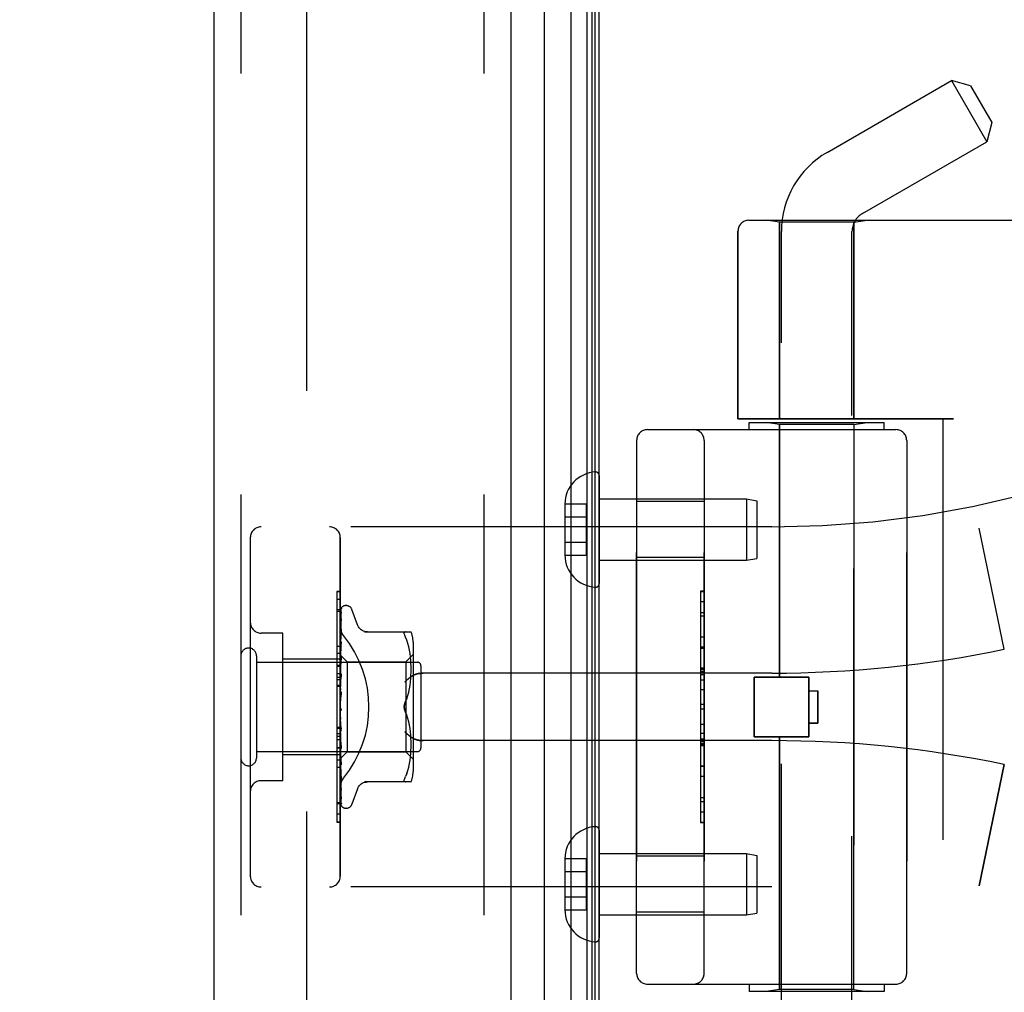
# Model space of a CAD drawing. Header units: inches. Extents: x 0 to 212, y 0 to 138.
# Tile 244 of 256: x 109.89 to 112.63, y 59.15 to 61.85. Entities that reach past the tile are written whole.
import ezdxf

# ---------------------------------------------------------------- set-up
doc = ezdxf.new("R2010")
doc.units = ezdxf.units.IN
doc.header["$LTSCALE"] = 11.6875
doc.header["$MEASUREMENT"] = 0
doc.linetypes.add('HIDDEN', pattern=[0.2, 0.1, -0.1])
doc.layers.get('0').update_dxf_attribs({"linetype": 'CONTINUOUS'})
for name, color, linetype in [('DEFAULT_2', 8, 'HIDDEN'), ('DIMENSIONS', 7, 'CONTINUOUS'), ('LEFTHAND_DOOR_ASSEMBLY', 7, 'CONTINUOUS'), ('RIGHTHAND_DOOR_ASSEMBLY', 7, 'CONTINUOUS')]:
    doc.layers.add(name, color=color, linetype=linetype)
doc.styles.get("Standard").update_dxf_attribs({"font": 'arial.ttf'})
doc.dimstyles.new('DIMSTYLE_1', dxfattribs={"dimtxt": 0.9375, "dimasz": 1.25, "dimexe": 0.09, "dimexo": 0.07, "dimgap": 0.0375, "dimtad": 0, "dimtih": 1, "dimtoh": 1, "dimzin": 4, "dimdsep": 46, "dimtxsty": 'Standard', "dimblk": '_FILLED', "dimblk1": '_FILLED', "dimblk2": '_FILLED', "dimcen": 0.09, "dimadec": 3, "dimazin": 1, "dimtfac": 1, "dimtdec": 3, "dimtofl": 0, "dimtmove": 0, "dimatfit": 3, "dimldrblk": '_FILLED', "dimfxl": 0, "dimtolj": 1, "dimtzin": 4, "dimarcsym": 0})

# ---------------------------------------------------------------- blocks, each defined once
blk = doc.blocks.new('_FILLED')
at = {"color": 0, "linetype": 'ByBlock'}
blk.add_solid([(0, 0), (-1, 0.2), (-1, -0.2)], dxfattribs=at)
blk = doc.blocks.new('*D12')
at = {"layer": 'DIMENSIONS', "color": 2, "linetype": 'Continuous'}
for p, q in [((110.7307, 98.3208), (106.2544, 98.3208)), ((107.3794, 98.3208), (107.3794, 69.2583)), ((107.3794, 38.3208), (107.3794, 67.3833)), ((110.7417, 38.3208), (106.2544, 38.3208))]:
    blk.add_line(p, q, dxfattribs=at)
at = {"layer": 'DIMENSIONS', "color": 2, "linetype": 'Continuous', "xscale": 1.25, "yscale": 1.25, "zscale": 1.25}
for p, rotation in [((107.3794, 98.3208), 90), ((107.3794, 38.3208), 270)]:
    blk.add_blockref('_FILLED', p, dxfattribs=dict(at, rotation=rotation))
at = {"layer": 'DIMENSIONS', "color": 2, "linetype": 'Continuous', "insert": (107.3794, 68.7896), "char_height": 0.9375, "width": 3.276022, "attachment_point": 2, "line_spacing_factor": 0.9}
blk.add_mtext('60.00', dxfattribs=at)

msp = doc.modelspace()

# ---------------------------------------------------------------- linework, layer by layer
at = {"color": 3, "linetype": 'Continuous'}
msp.add_line((111.5017, 38.4248), (111.5017, 98.2168), dxfattribs=at)
at = {"layer": 'DEFAULT_2', "color": 8, "linetype": 'HIDDEN'}
msp.add_line((110.6892, 97.0552), (110.6892, 39.5864), dxfattribs=at)
at = {"layer": 'LEFTHAND_DOOR_ASSEMBLY', "color": 8, "linetype": 'HIDDEN'}
for p, q in [((110.5067, 97.9358), (110.5067, 38.7058)), ((111.1817, 97.9358), (111.1817, 38.7058)), ((111.917, 61.2971), (113.9807, 61.2971)), ((112.0027, 61.2918), (111.9652, 61.2971)), ((112.2087, 61.2918), (112.0027, 61.2918)), ((112.0027, 61.2918), (112.0027, 60.7458)), ((112.2087, 61.2918), (112.2462, 61.2971)), ((112.2087, 61.2918), (112.2087, 60.7458)), ((111.887, 61.2671), (111.887, 60.7458)), ((112.4857, 60.7458), (111.887, 60.7458)), ((111.9182, 60.7358), (112.2932, 60.7358)), ((111.9182, 60.7158), (111.9182, 60.7358)), ((112.0027, 60.7305), (111.9652, 60.7358)), ((112.2087, 60.7305), (112.2462, 60.7358)), ((112.2932, 60.7158), (112.2932, 60.7358)), ((112.4557, 60.7458), (112.4557, 59.1458)), ((111.6357, 60.7158), (112.3257, 60.7158)), ((112.2087, 60.7305), (112.0027, 60.7305)), ((112.0027, 60.0288), (112.0027, 60.7305)), ((112.2087, 59.1611), (112.2087, 60.7305)), ((111.6057, 60.6858), (111.6057, 59.2058)), ((111.7932, 59.2058), (111.7932, 60.6858)), ((112.3557, 60.6858), (112.3557, 59.2058)), ((111.7932, 60.5163), (111.6057, 60.5163)), ((111.9807, 60.4458), (110.5627, 60.4458)), ((112.6267, 60.1058), (112.5569, 60.4424)), ((110.5327, 60.4158), (110.5327, 59.4758)), ((110.7827, 59.4758), (110.7827, 60.4158)), ((111.7932, 60.3603), (111.6057, 60.3603)), ((111.7832, 60.2667), (111.7932, 60.2667)), ((111.7832, 60.2667), (111.7832, 59.6248)), ((111.7932, 60.2665), (111.7832, 60.2665)), ((110.7827, 60.2436), (110.7727, 60.2436)), ((110.7727, 60.2436), (110.7727, 59.8329)), ((110.7827, 60.2151), (110.7727, 60.2151)), ((111.7832, 60.2084), (111.7932, 60.2084)), ((111.7932, 60.1982), (111.7832, 60.1982)), ((110.6227, 60.1508), (110.5627, 60.1508)), ((110.6227, 59.7408), (110.6227, 60.1508)), ((111.7932, 60.1394), (111.7832, 60.1394)), ((111.7832, 60.1092), (111.7932, 60.1092)), ((110.7827, 60.0788), (110.6227, 60.0788)), ((110.7827, 60.0938), (110.7727, 60.0938)), ((111.7832, 60.0526), (111.7932, 60.0526)), ((111.7832, 60.0524), (111.7932, 60.0524)), ((111.7932, 60.0521), (111.7832, 60.0521)), ((110.7827, 60.0377), (110.7727, 60.0377)), ((110.7827, 60.0277), (110.7727, 60.0277)), ((110.7827, 60.0205), (110.7727, 60.0205)), ((111.9807, 60.0396), (111.0131, 60.0396)), ((111.9317, 60.0288), (112.0837, 60.0288)), ((111.9317, 59.8628), (111.9317, 60.0288)), ((112.0837, 59.8628), (112.0837, 60.0288)), ((110.7827, 60.0054), (110.7727, 60.0054)), ((111.7832, 59.9942), (111.7932, 59.9942)), ((112.0837, 59.9908), (112.1087, 59.9908)), ((112.1087, 59.9908), (112.1087, 59.9008)), ((111.7932, 59.9521), (111.7832, 59.9521)), ((110.7727, 59.8891), (110.7827, 59.8891)), ((112.1087, 59.9008), (112.0837, 59.9008)), ((111.7932, 59.8719), (111.7832, 59.8719)), ((111.7932, 59.8563), (111.7832, 59.8563)), ((111.9317, 59.8628), (112.0837, 59.8628)), ((112.0027, 59.1611), (112.0027, 59.8628)), ((110.7727, 59.8329), (110.7827, 59.8329)), ((110.7827, 59.8325), (110.7727, 59.8325)), ((110.7727, 59.8325), (110.7727, 59.6252)), ((110.7827, 59.8308), (110.7727, 59.8308)), ((111.9807, 59.8521), (111.0131, 59.8521)), ((111.7932, 59.8487), (111.7832, 59.8487)), ((111.7932, 59.8433), (111.7832, 59.8433)), ((111.7932, 59.8385), (111.7832, 59.8385)), ((110.7827, 59.8128), (110.6227, 59.8128)), ((110.7827, 59.7774), (110.7727, 59.7774)), ((111.7932, 59.7801), (111.7832, 59.7801)), ((112.6267, 59.7858), (112.5569, 59.4492)), ((110.6227, 59.7408), (110.5627, 59.7408)), ((110.7727, 59.6805), (110.7827, 59.6805)), ((111.7932, 59.6538), (111.7832, 59.6538)), ((110.7827, 59.626), (110.7727, 59.626)), ((110.7727, 59.6252), (110.7827, 59.6252)), ((111.7932, 59.6248), (111.7832, 59.6248)), ((111.7932, 59.5313), (111.6057, 59.5313)), ((111.9807, 59.4458), (110.5627, 59.4458)), ((111.7932, 59.3753), (111.6057, 59.3753)), ((111.6357, 59.1758), (112.3257, 59.1758)), ((111.9182, 59.1758), (111.9182, 59.1558)), ((112.2932, 59.1758), (112.2932, 59.1558)), ((112.2932, 59.1558), (111.9182, 59.1558)), ((112.0027, 59.1611), (111.9652, 59.1558)), ((112.2087, 59.1611), (112.0027, 59.1611)), ((112.2087, 59.1611), (112.2462, 59.1558))]:
    msp.add_line(p, q, dxfattribs=at)
for points in [[(110.7915, 60.1438), (110.791, 60.1444), (110.7906, 60.145), (110.7901, 60.1456), (110.7897, 60.1462), (110.7892, 60.1469), (110.7888, 60.1475), (110.7884, 60.1482), (110.788, 60.1489), (110.7876, 60.1496), (110.7872, 60.1503), (110.7868, 60.151), (110.7864, 60.1518), (110.7861, 60.1525), (110.7857, 60.1533), (110.7854, 60.154), (110.7851, 60.1548), (110.7848, 60.1556), (110.7846, 60.1563), (110.7843, 60.1571), (110.7841, 60.1579), (110.7839, 60.1587), (110.7837, 60.1595), (110.7835, 60.1603), (110.7833, 60.161), (110.7832, 60.1618), (110.7831, 60.1626), (110.783, 60.1634), (110.7829, 60.1641), (110.7828, 60.1649), (110.7828, 60.1657), (110.7827, 60.1664), (110.7827, 60.1672)], [(110.9619, 60.0146), (110.9624, 60.0151), (110.963, 60.0157), (110.9635, 60.0162), (110.964, 60.0168), (110.9646, 60.0174), (110.9652, 60.0179), (110.9657, 60.0185), (110.9663, 60.0191), (110.9669, 60.0196), (110.9675, 60.0202), (110.9682, 60.0208), (110.9688, 60.0213), (110.9694, 60.0219), (110.97, 60.0224), (110.9707, 60.023), (110.9713, 60.0235), (110.972, 60.0241), (110.9726, 60.0246), (110.9733, 60.0252), (110.9739, 60.0257), (110.9746, 60.0262), (110.9753, 60.0267), (110.9759, 60.0272), (110.9766, 60.0277), (110.9773, 60.0282), (110.9779, 60.0287), (110.9786, 60.0291), (110.9792, 60.0296), (110.9799, 60.03), (110.9806, 60.0305), (110.9812, 60.0309), (110.9819, 60.0313), (110.9825, 60.0317), (110.9831, 60.0321)], [(111.0131, 60.0396), (111.0119, 60.0395), (111.0106, 60.0395), (111.0093, 60.0395), (111.0081, 60.0394), (111.0068, 60.0393), (111.0056, 60.0392), (111.0044, 60.039), (111.0032, 60.0389), (111.002, 60.0387), (111.0008, 60.0385), (110.9997, 60.0383), (110.9986, 60.0381), (110.9975, 60.0378), (110.9964, 60.0376), (110.9954, 60.0373), (110.9944, 60.037), (110.9934, 60.0367), (110.9925, 60.0364), (110.9916, 60.0361), (110.9907, 60.0358), (110.9898, 60.0355), (110.989, 60.0351), (110.9881, 60.0348), (110.9874, 60.0344), (110.9866, 60.034), (110.9859, 60.0337), (110.9851, 60.0333), (110.9845, 60.0329), (110.9838, 60.0325), (110.9831, 60.0321)], [(110.9831, 59.8595), (110.9825, 59.8599), (110.9819, 59.8603), (110.9812, 59.8607), (110.9806, 59.8611), (110.9799, 59.8616), (110.9792, 59.862), (110.9786, 59.8625), (110.9779, 59.8629), (110.9773, 59.8634), (110.9766, 59.8639), (110.9759, 59.8644), (110.9753, 59.8649), (110.9746, 59.8654), (110.9739, 59.8659), (110.9733, 59.8664), (110.9726, 59.867), (110.972, 59.8675), (110.9713, 59.8681), (110.9707, 59.8686), (110.97, 59.8692), (110.9694, 59.8697), (110.9688, 59.8703), (110.9682, 59.8708), (110.9675, 59.8714), (110.9669, 59.872), (110.9663, 59.8725), (110.9657, 59.8731), (110.9652, 59.8737), (110.9646, 59.8742), (110.964, 59.8748), (110.9635, 59.8754), (110.963, 59.8759), (110.9624, 59.8765), (110.9619, 59.8771)], [(110.9831, 59.8595), (110.9838, 59.8591), (110.9845, 59.8587), (110.9851, 59.8583), (110.9859, 59.8579), (110.9866, 59.8576), (110.9874, 59.8572), (110.9881, 59.8568), (110.989, 59.8565), (110.9898, 59.8561), (110.9907, 59.8558), (110.9916, 59.8555), (110.9925, 59.8552), (110.9934, 59.8549), (110.9944, 59.8546), (110.9954, 59.8543), (110.9964, 59.854), (110.9975, 59.8538), (110.9986, 59.8535), (110.9997, 59.8533), (111.0008, 59.8531), (111.002, 59.8529), (111.0032, 59.8527), (111.0044, 59.8526), (111.0056, 59.8524), (111.0068, 59.8523), (111.0081, 59.8522), (111.0093, 59.8521), (111.0106, 59.8521), (111.0119, 59.8521), (111.0131, 59.8521)], [(110.7827, 59.7244), (110.7827, 59.7252), (110.7828, 59.7259), (110.7828, 59.7267), (110.7829, 59.7275), (110.783, 59.7282), (110.7831, 59.729), (110.7832, 59.7298), (110.7833, 59.7306), (110.7835, 59.7313), (110.7837, 59.7321), (110.7839, 59.7329), (110.7841, 59.7337), (110.7843, 59.7345), (110.7846, 59.7353), (110.7848, 59.736), (110.7851, 59.7368), (110.7854, 59.7376), (110.7857, 59.7383), (110.7861, 59.7391), (110.7864, 59.7398), (110.7868, 59.7406), (110.7872, 59.7413), (110.7876, 59.742), (110.788, 59.7427), (110.7884, 59.7434), (110.7888, 59.7441), (110.7892, 59.7447), (110.7897, 59.7454), (110.7901, 59.746), (110.7906, 59.7466), (110.791, 59.7472), (110.7915, 59.7478)]]:
    msp.add_lwpolyline(points, dxfattribs=at)
for centre, radius, start, end in [((111.917, 61.2671), 0.03, 90, 180), ((111.9807, 63.2209), 2.7751, 270, 316.1116), ((111.6357, 60.6858), 0.03, 90, 180), ((111.7632, 60.6858), 0.03, 0, 90), ((112.3257, 60.6858), 0.03, 0, 90), ((110.5627, 60.4158), 0.03, 90, 180), ((110.7527, 60.4158), 0.03, 0, 90), ((110.5627, 60.1808), 0.03, 180, 270), ((111.9807, 63.2209), 3.1814, 270, 281.7157), ((111.9807, 56.6707), 3.1814, 78.2843, 90), ((110.5627, 59.7108), 0.03, 90, 180), ((110.5627, 59.4758), 0.03, 180, 270), ((110.7527, 59.4758), 0.03, 270, 360), ((111.9807, 56.6707), 2.7751, 43.8884, 90), ((111.6357, 59.2058), 0.03, 180, 270), ((111.7632, 59.2058), 0.03, 270, 360), ((112.3257, 59.2058), 0.03, 270, 360)]:
    msp.add_arc(centre, radius, start, end, dxfattribs=at)
msp.add_ellipse((110.5497, 59.9458), major_axis=(0, 0.3125), ratio=1, start_param=-2.256904, end_param=-0.884689, dxfattribs=at)
at = {"layer": 'RIGHTHAND_DOOR_ASSEMBLY', "color": 7, "linetype": 'Continuous'}
for p, q in [((111.424, 38.6554), (111.424, 97.9862)), ((111.4674, 97.9772), (111.4674, 38.6644)), ((111.3488, 97.9578), (111.3488, 38.6838)), ((111.4811, 97.9705), (111.4811, 38.6711)), ((111.4898, 97.9681), (111.4898, 38.6735))]:
    msp.add_line(p, q, dxfattribs=at)
at = {"layer": 'RIGHTHAND_DOOR_ASSEMBLY', "color": 3, "linetype": 'Continuous'}
for p, q in [((110.4317, 97.9358), (110.4317, 38.7058)), ((111.2567, 97.9358), (111.2567, 38.7058))]:
    msp.add_line(p, q, dxfattribs=at)
at = {"layer": 'RIGHTHAND_DOOR_ASSEMBLY', "color": 8, "linetype": 'HIDDEN'}
for p, q in [((110.5067, 97.9358), (110.5067, 38.7058)), ((111.1817, 97.9358), (111.1817, 38.7058)), ((112.1347, 61.4858), (112.4798, 61.685)), ((112.5331, 61.6708), (112.4798, 61.685)), ((112.4798, 61.685), (112.5778, 61.5153)), ((112.5331, 61.6708), (112.5921, 61.5686)), ((112.5921, 61.5686), (112.5778, 61.5153)), ((112.2327, 61.316), (112.5778, 61.5153)), ((111.917, 61.2971), (113.9807, 61.2971)), ((112.0027, 61.2918), (111.9652, 61.2971)), ((112.2087, 61.2918), (112.0027, 61.2918)), ((112.0027, 60.7458), (112.0027, 61.2918)), ((112.2087, 61.2918), (112.2462, 61.2971)), ((112.2087, 60.7458), (112.2087, 61.2918)), ((111.887, 60.7458), (111.887, 61.2671)), ((112.0077, 58.6193), (112.0077, 61.2658)), ((112.2037, 58.4178), (112.2037, 61.2658)), ((111.887, 60.7458), (112.4857, 60.7458)), ((111.9182, 60.7358), (112.2932, 60.7358)), ((111.9182, 60.7158), (111.9182, 60.7358)), ((112.0027, 60.7305), (111.9652, 60.7358)), ((112.2087, 60.7305), (112.2462, 60.7358)), ((112.2932, 60.7158), (112.2932, 60.7358)), ((112.4557, 60.7458), (112.4557, 59.1458)), ((111.6357, 60.7158), (112.3257, 60.7158)), ((112.2087, 60.7305), (112.0027, 60.7305)), ((112.0027, 60.7305), (112.0027, 60.0288)), ((112.2087, 60.7305), (112.2087, 59.1611)), ((111.6057, 59.2058), (111.6057, 60.6858)), ((111.7932, 60.6858), (111.7932, 59.2058)), ((112.3557, 59.2058), (112.3557, 60.6858)), ((111.5017, 60.5882), (111.5017, 60.2884)), ((111.5017, 60.5233), (111.9109, 60.5233)), ((111.7932, 60.5163), (111.6057, 60.5163)), ((111.9109, 60.5233), (111.9392, 60.5183)), ((111.9109, 60.5233), (111.9109, 60.3533)), ((111.9392, 60.5183), (111.9392, 60.3583)), ((111.4062, 60.5094), (111.4662, 60.5094)), ((111.4062, 60.5094), (111.4062, 60.5083)), ((111.4062, 60.5083), (111.4062, 60.3683)), ((111.4662, 60.3672), (111.4662, 60.5094)), ((111.4062, 60.4733), (111.4662, 60.4733)), ((111.9807, 60.4458), (110.5627, 60.4458)), ((112.6267, 60.1058), (112.5569, 60.4424)), ((110.5327, 60.4158), (110.5327, 59.4758)), ((110.7827, 60.4158), (110.7827, 59.4758)), ((111.4062, 60.4033), (111.4662, 60.4033)), ((111.4062, 60.3683), (111.4062, 60.3672)), ((111.4062, 60.3672), (111.4662, 60.3672)), ((111.5017, 60.3533), (111.9109, 60.3533)), ((111.7932, 60.3603), (111.6057, 60.3603)), ((111.9109, 60.3533), (111.9392, 60.3583)), ((111.7932, 60.2668), (111.7832, 60.2668)), ((111.7832, 60.2668), (111.7832, 59.6249)), ((110.7827, 60.2664), (110.7727, 60.2664)), ((110.7727, 60.2664), (110.7727, 60.0591)), ((110.7827, 60.2656), (110.7727, 60.2656)), ((110.7835, 60.0886), (110.7854, 60.2174)), ((110.7835, 60.0886), (110.7854, 60.2168)), ((110.7861, 60.2197), (110.7857, 60.219)), ((110.7992, 60.2271), (110.7984, 60.2271)), ((110.8303, 60.1738), (110.8149, 60.2161)), ((111.7932, 60.2378), (111.7832, 60.2378)), ((110.7827, 60.2111), (110.7727, 60.2111)), ((110.7835, 60.0835), (110.7854, 60.2082)), ((110.7835, 60.0834), (110.7854, 60.2064)), ((110.7835, 60.0734), (110.7854, 60.1895)), ((110.7835, 60.0732), (110.7854, 60.1866)), ((110.7854, 60.2074), (110.7847, 60.2062)), ((110.7854, 60.1895), (110.7854, 60.1899)), ((110.7854, 60.1866), (110.7854, 60.1871)), ((110.7835, 60.0587), (110.7854, 60.162)), ((110.7835, 60.0584), (110.7854, 60.1581)), ((110.7854, 60.162), (110.7854, 60.162)), ((110.7854, 60.162), (110.7854, 60.162)), ((110.7854, 60.1581), (110.7854, 60.1581)), ((110.6227, 60.1508), (110.5627, 60.1508)), ((110.6227, 59.7408), (110.6227, 60.1508)), ((110.7833, 60.1454), (110.7827, 60.1397)), ((110.7842, 60.1524), (110.7833, 60.1454)), ((110.85, 60.1541), (110.9792, 60.1541)), ((110.9638, 60.1541), (110.9625, 60.1539)), ((110.9674, 60.1311), (110.9638, 60.1396)), ((110.9705, 60.1222), (110.9674, 60.1311)), ((110.7727, 60.1142), (110.7827, 60.1142)), ((110.7833, 60.1071), (110.7827, 60.1008)), ((110.7846, 60.1193), (110.7833, 60.1071)), ((110.7835, 60.0399), (110.7854, 60.1266)), ((110.7835, 60.0395), (110.7854, 60.1218)), ((110.7854, 60.1265), (110.7846, 60.1193)), ((110.7854, 60.1266), (110.7854, 60.1265)), ((110.973, 60.1129), (110.9705, 60.1223)), ((110.975, 60.1033), (110.973, 60.1129)), ((110.9765, 60.0938), (110.975, 60.1034)), ((110.9847, 60.1254), (110.9847, 59.7662)), ((111.7932, 60.1115), (111.7832, 60.1115)), ((110.5497, 60.0878), (110.5497, 59.8038)), ((110.7827, 60.0788), (110.6227, 60.0788)), ((110.7827, 60.0901), (110.8017, 60.0711)), ((110.7827, 60.0865), (110.7835, 60.0836)), ((110.7827, 60.078), (110.7835, 60.0735)), ((110.7835, 60.0886), (110.7835, 60.0887)), ((110.7835, 60.0886), (110.7835, 60.0886)), ((110.7835, 60.0176), (110.7854, 60.0847)), ((110.7835, 60.0834), (110.7835, 60.0836)), ((110.7835, 60.0835), (110.7835, 60.0834)), ((110.7835, 60.0172), (110.7854, 60.0792)), ((110.7853, 60.0844), (110.7841, 60.0719)), ((110.7854, 60.0847), (110.7853, 60.0844)), ((110.9647, 60.0711), (110.9847, 60.0911)), ((110.9776, 60.0844), (110.9765, 60.0938)), ((110.9784, 60.0755), (110.9776, 60.0845)), ((110.9789, 60.0668), (110.9784, 60.0756)), ((110.5497, 60.0698), (110.9967, 60.0698)), ((110.7827, 60.0608), (110.7727, 60.0608)), ((110.7727, 60.0591), (110.7827, 60.0591)), ((110.7827, 60.0587), (110.7727, 60.0587)), ((110.7727, 60.0587), (110.7727, 59.648)), ((110.7827, 60.0696), (110.7835, 60.0732)), ((110.7841, 60.0719), (110.7827, 60.0563)), ((110.7827, 60.0646), (110.7835, 60.0588)), ((110.7827, 60.0533), (110.7835, 60.0584)), ((110.7835, 60.0732), (110.7835, 60.0735)), ((110.7835, 60.0734), (110.7835, 60.0732)), ((110.7835, 60.0584), (110.7835, 60.0588)), ((110.7835, 60.0587), (110.7835, 60.0584)), ((110.8017, 60.0711), (110.9647, 60.0711)), ((110.8017, 60.0711), (110.8017, 59.8206)), ((110.9647, 60.0711), (110.9647, 59.8206)), ((110.9791, 60.0585), (110.9789, 60.0669)), ((110.9792, 60.0501), (110.9791, 60.0586)), ((110.9791, 60.0417), (110.9792, 60.0503)), ((111.0067, 60.0598), (111.0067, 59.8318)), ((111.7932, 60.0531), (111.7832, 60.0531)), ((111.7932, 60.0483), (111.7832, 60.0483)), ((110.7827, 60.047), (110.7835, 60.04)), ((110.7827, 60.0332), (110.7835, 60.0396)), ((110.7853, 60.0374), (110.7827, 60.0079)), ((110.7827, 60.0257), (110.7835, 60.0178)), ((110.7835, 60.0395), (110.7835, 60.04)), ((110.7835, 60.0399), (110.7835, 60.0396)), ((110.7835, 59.9928), (110.7854, 60.0377)), ((110.7835, 59.9922), (110.7854, 60.0317)), ((110.7854, 60.0377), (110.7853, 60.0374)), ((110.9776, 60.0151), (110.9784, 60.0244)), ((110.9784, 60.0242), (110.9789, 60.0333)), ((110.9789, 60.0331), (110.9791, 60.0419)), ((111.9807, 60.0396), (111.0131, 60.0396)), ((111.7932, 60.0429), (111.7832, 60.0429)), ((111.7932, 60.0353), (111.7832, 60.0353)), ((112.0837, 60.0288), (111.9317, 60.0288)), ((111.9317, 60.0288), (111.9317, 59.8628)), ((112.0837, 60.0288), (112.0837, 59.8628)), ((110.7827, 60.0025), (110.7727, 60.0025)), ((110.7827, 60.0099), (110.7835, 60.0173)), ((110.7827, 60.0015), (110.7835, 59.993)), ((110.7835, 60.0175), (110.7835, 60.0178)), ((110.7835, 60.0176), (110.7835, 60.0173)), ((110.7835, 60.0172), (110.7835, 60.0175)), ((110.973, 59.9871), (110.975, 59.9966)), ((110.975, 59.9964), (110.9765, 60.006)), ((110.9765, 60.0058), (110.9776, 60.0153)), ((111.7932, 60.0197), (111.7832, 60.0197)), ((110.7827, 59.9842), (110.7835, 59.9925)), ((110.7853, 59.9872), (110.7827, 59.9572)), ((110.7827, 59.9753), (110.7835, 59.9665)), ((110.7835, 59.9922), (110.7835, 59.993)), ((110.7835, 59.9928), (110.7835, 59.9925)), ((110.7835, 59.9653), (110.784, 59.97)), ((110.9675, 59.969), (110.9638, 59.9604)), ((110.9705, 59.9778), (110.973, 59.9871)), ((112.0837, 59.9908), (112.1087, 59.9908)), ((112.1087, 59.9008), (112.1087, 59.9908)), ((110.7827, 59.9481), (110.7835, 59.9392)), ((110.7827, 59.9423), (110.7829, 59.9419)), ((110.7827, 59.9298), (110.7835, 59.9387)), ((110.7835, 59.9405), (110.7843, 59.9395)), ((111.7932, 59.9395), (111.7832, 59.9395)), ((110.7827, 59.9208), (110.7835, 59.9122)), ((110.7827, 59.903), (110.7835, 59.9117)), ((110.7853, 59.885), (110.7835, 59.9126)), ((110.7835, 59.9126), (110.7835, 59.9117)), ((110.7835, 59.912), (110.7835, 59.9122)), ((110.7854, 59.8788), (110.7835, 59.912)), ((110.9675, 59.9226), (110.9638, 59.9312)), ((110.9705, 59.9137), (110.9674, 59.9226)), ((110.973, 59.9045), (110.9705, 59.9138)), ((110.7827, 59.8862), (110.7727, 59.8862)), ((110.7853, 59.879), (110.7827, 59.9089)), ((110.7827, 59.8943), (110.7835, 59.8864)), ((110.7827, 59.8777), (110.7835, 59.8859)), ((110.7854, 59.8356), (110.7835, 59.8866)), ((110.7835, 59.8866), (110.7835, 59.8859)), ((110.7835, 59.8861), (110.7835, 59.8864)), ((110.7854, 59.8299), (110.7835, 59.8861)), ((110.975, 59.895), (110.973, 59.9045)), ((110.9765, 59.8856), (110.975, 59.8952)), ((110.9776, 59.8763), (110.9765, 59.8858)), ((111.7832, 59.8974), (111.7932, 59.8974)), ((112.0837, 59.9008), (112.1087, 59.9008)), ((110.7827, 59.8711), (110.7727, 59.8711)), ((110.7827, 59.8639), (110.7727, 59.8639)), ((110.7827, 59.8697), (110.7835, 59.8628)), ((110.7827, 59.8548), (110.7835, 59.8624)), ((110.7827, 59.8591), (110.7853, 59.8302)), ((110.7854, 59.7904), (110.7835, 59.8629)), ((110.7835, 59.8629), (110.7835, 59.8624)), ((110.7835, 59.8625), (110.7835, 59.8628)), ((110.7854, 59.7852), (110.7835, 59.8625)), ((110.7853, 59.879), (110.7854, 59.8788)), ((110.9784, 59.8672), (110.9776, 59.8765)), ((110.9789, 59.8583), (110.9784, 59.8674)), ((110.9791, 59.8497), (110.9789, 59.8585)), ((112.0837, 59.8628), (111.9317, 59.8628)), ((112.0027, 59.8628), (112.0027, 59.1611)), ((110.7827, 59.8539), (110.7727, 59.8539)), ((110.7827, 59.8479), (110.7835, 59.8421)), ((110.7827, 59.8353), (110.7835, 59.8418)), ((110.7827, 59.8296), (110.7835, 59.8252)), ((110.7854, 59.7508), (110.7835, 59.8422)), ((110.7835, 59.8422), (110.7835, 59.8418)), ((110.7835, 59.8418), (110.7835, 59.8421)), ((110.7854, 59.7464), (110.7835, 59.8418)), ((110.7853, 59.8302), (110.7854, 59.8299)), ((110.9789, 59.8247), (110.9791, 59.8332)), ((110.9792, 59.8413), (110.9791, 59.8499)), ((110.9791, 59.833), (110.9792, 59.8415)), ((111.9807, 59.8521), (111.0131, 59.8521)), ((111.7932, 59.8395), (111.7832, 59.8395)), ((111.7832, 59.8392), (111.7932, 59.8392)), ((111.7832, 59.839), (111.7932, 59.839)), ((110.5497, 59.8218), (110.9967, 59.8218)), ((110.7827, 59.8128), (110.6227, 59.8128)), ((110.7827, 59.8197), (110.7835, 59.8249)), ((110.7827, 59.8156), (110.7835, 59.8127)), ((110.7827, 59.8088), (110.7835, 59.8125)), ((110.7827, 59.8016), (110.7835, 59.8023)), ((110.7854, 59.7182), (110.7835, 59.8253)), ((110.7835, 59.8253), (110.7835, 59.8249)), ((110.7835, 59.825), (110.7835, 59.8252)), ((110.7854, 59.7148), (110.7835, 59.825)), ((110.7835, 59.8023), (110.8017, 59.8206)), ((110.7854, 59.6939), (110.7835, 59.8127)), ((110.7835, 59.8125), (110.7835, 59.8127)), ((110.7835, 59.8127), (110.7835, 59.8125)), ((110.7854, 59.6916), (110.7835, 59.8125)), ((110.7835, 59.8049), (110.7835, 59.805)), ((110.7854, 59.6776), (110.7835, 59.805)), ((110.7835, 59.805), (110.7835, 59.8049)), ((110.7854, 59.6732), (110.7835, 59.8023)), ((110.7835, 59.8023), (110.7835, 59.8023)), ((110.8017, 59.8206), (110.9647, 59.8206)), ((110.9647, 59.8206), (110.9847, 59.8006)), ((110.9765, 59.7978), (110.9776, 59.8072)), ((110.9776, 59.8071), (110.9784, 59.8161)), ((110.9784, 59.816), (110.9789, 59.8248)), ((110.7827, 59.7978), (110.7727, 59.7978)), ((110.7841, 59.7974), (110.7853, 59.7854)), ((110.7853, 59.7854), (110.7854, 59.7852)), ((110.9705, 59.7693), (110.973, 59.7787)), ((110.973, 59.7787), (110.975, 59.7883)), ((110.975, 59.7882), (110.9765, 59.7978)), ((111.7832, 59.7824), (111.7932, 59.7824)), ((112.5569, 59.4492), (112.6267, 59.7858)), ((110.7827, 59.7706), (110.7833, 59.7646)), ((110.7833, 59.7646), (110.7842, 59.757)), ((110.9674, 59.7605), (110.9638, 59.7521)), ((110.9674, 59.7605), (110.9705, 59.7694)), ((111.7932, 59.7522), (111.7832, 59.7522)), ((110.6227, 59.7408), (110.5627, 59.7408)), ((110.7854, 59.7465), (110.7854, 59.7464)), ((110.9792, 59.7375), (110.85, 59.7375)), ((110.9625, 59.7377), (110.9638, 59.7375)), ((110.7854, 59.7146), (110.7854, 59.7148)), ((110.8303, 59.7178), (110.8149, 59.6755)), ((111.7932, 59.6934), (111.7832, 59.6934)), ((110.7827, 59.6765), (110.7727, 59.6765)), ((110.7854, 59.6909), (110.7854, 59.6916)), ((110.7868, 59.6693), (110.787, 59.6691)), ((111.7832, 59.6832), (111.7932, 59.6832)), ((110.7827, 59.648), (110.7727, 59.648)), ((110.7992, 59.6646), (110.7984, 59.6646)), ((111.7932, 59.6251), (111.7832, 59.6251)), ((111.7832, 59.6249), (111.7932, 59.6249)), ((111.5017, 59.6032), (111.5017, 59.3034)), ((111.5017, 59.5383), (111.9109, 59.5383)), ((111.7932, 59.5313), (111.6057, 59.5313)), ((111.9109, 59.5383), (111.9392, 59.5333)), ((111.9109, 59.5383), (111.9109, 59.3683)), ((111.9392, 59.5333), (111.9392, 59.3733)), ((111.4062, 59.5244), (111.4662, 59.5244)), ((111.4062, 59.5244), (111.4062, 59.5233)), ((111.4062, 59.5233), (111.4062, 59.3833)), ((111.4662, 59.3822), (111.4662, 59.5244)), ((111.4062, 59.4883), (111.4662, 59.4883)), ((111.9807, 59.4458), (110.5627, 59.4458)), ((111.4062, 59.4183), (111.4662, 59.4183)), ((111.4062, 59.3833), (111.4062, 59.3822)), ((111.4062, 59.3822), (111.4662, 59.3822)), ((111.5017, 59.3683), (111.9109, 59.3683)), ((111.7932, 59.3753), (111.6057, 59.3753)), ((111.9109, 59.3683), (111.9392, 59.3733)), ((111.6357, 59.1758), (112.3257, 59.1758)), ((111.9182, 59.1758), (111.9182, 59.1558)), ((112.2932, 59.1758), (112.2932, 59.1558)), ((112.2932, 59.1558), (111.9182, 59.1558)), ((112.0027, 59.1611), (111.9652, 59.1558)), ((112.2087, 59.1611), (112.0027, 59.1611)), ((112.2087, 59.1611), (112.2462, 59.1558))]:
    msp.add_line(p, q, dxfattribs=at)
for points in [[(110.7861, 60.2202), (110.7856, 60.2193), (110.785, 60.218), (110.7845, 60.2166), (110.784, 60.2151), (110.7835, 60.2136), (110.7831, 60.212), (110.7827, 60.2104)], [(110.7857, 60.219), (110.7854, 60.2187), (110.7851, 60.2183), (110.7849, 60.2179), (110.7846, 60.2174), (110.7843, 60.2169), (110.7839, 60.2163), (110.7836, 60.2157), (110.7833, 60.2151), (110.7831, 60.2145), (110.7828, 60.2138), (110.7827, 60.2136)], [(110.7836, 60.218), (110.7835, 60.2179), (110.7831, 60.217), (110.7827, 60.216)], [(110.7854, 60.2174), (110.7854, 60.2181), (110.7855, 60.2187), (110.7857, 60.2192), (110.7858, 60.2197), (110.7861, 60.2202)], [(110.7854, 60.2168), (110.7854, 60.2173), (110.7855, 60.2179), (110.7856, 60.2184), (110.7858, 60.2189), (110.7859, 60.2193), (110.7861, 60.2195), (110.7862, 60.2197), (110.7862, 60.2197)], [(110.7862, 60.2197), (110.7862, 60.2198), (110.7861, 60.2197)], [(110.7855, 60.2093), (110.7852, 60.2079), (110.7847, 60.2059), (110.7843, 60.2038), (110.7838, 60.2017), (110.7834, 60.1995), (110.783, 60.1972), (110.7827, 60.1954)], [(110.7847, 60.2062), (110.7844, 60.2057), (110.7841, 60.2051), (110.7839, 60.2046), (110.7836, 60.204), (110.7833, 60.2033), (110.783, 60.2027), (110.7828, 60.202), (110.7827, 60.2019)], [(110.7854, 60.1899), (110.7851, 60.188), (110.7846, 60.1851), (110.7842, 60.1823), (110.7838, 60.1794), (110.7834, 60.1765), (110.783, 60.1736), (110.7827, 60.1716)], [(110.7854, 60.1871), (110.7854, 60.1871), (110.7854, 60.187), (110.7853, 60.1868), (110.7852, 60.1865), (110.785, 60.1861), (110.7848, 60.1856), (110.7842, 60.1844)], [(110.7854, 60.2082), (110.7854, 60.2086), (110.7855, 60.2091), (110.7855, 60.2093)], [(110.7856, 60.2078), (110.7856, 60.2078), (110.7856, 60.2079), (110.7856, 60.2078), (110.7855, 60.2076), (110.7854, 60.2074)], [(110.7854, 60.2064), (110.7854, 60.2069), (110.7855, 60.2073), (110.7855, 60.2076), (110.7856, 60.2078)], [(110.7842, 60.1844), (110.7839, 60.1838), (110.7835, 60.183), (110.7832, 60.1823), (110.7829, 60.1815), (110.7827, 60.181)], [(110.7827, 60.1672), (110.7827, 60.1664), (110.7828, 60.1657), (110.7828, 60.1649), (110.7829, 60.1641), (110.783, 60.1634), (110.7831, 60.1626), (110.7832, 60.1618), (110.7833, 60.161), (110.7835, 60.1603), (110.7837, 60.1595), (110.7839, 60.1587), (110.7841, 60.1579), (110.7843, 60.1571), (110.7846, 60.1563), (110.7848, 60.1556), (110.7851, 60.1548), (110.7854, 60.154), (110.7857, 60.1533), (110.7861, 60.1525), (110.7864, 60.1518), (110.7868, 60.151), (110.7872, 60.1503), (110.7876, 60.1496), (110.788, 60.1489), (110.7884, 60.1482), (110.7888, 60.1475), (110.7892, 60.1469), (110.7897, 60.1462), (110.7901, 60.1456), (110.7906, 60.145), (110.791, 60.1444), (110.7915, 60.1438)], [(110.7854, 60.1581), (110.7854, 60.1581), (110.7853, 60.158), (110.7853, 60.1577), (110.7851, 60.1573), (110.7849, 60.1568), (110.7847, 60.1562), (110.7844, 60.1555), (110.784, 60.1548), (110.7837, 60.154), (110.7833, 60.1532), (110.783, 60.1523), (110.7827, 60.1517)], [(110.7854, 60.162), (110.785, 60.1595), (110.7842, 60.1524)], [(110.8579, 60.1541), (110.8542, 60.1544), (110.8505, 60.1551), (110.847, 60.1562), (110.8436, 60.1579), (110.8404, 60.1599), (110.8376, 60.1623), (110.8351, 60.1651), (110.8329, 60.1681), (110.8312, 60.1714), (110.8304, 60.1733)], [(110.9638, 60.1396), (110.9625, 60.1423), (110.9616, 60.1447), (110.9609, 60.1469), (110.9605, 60.1487), (110.9604, 60.1502), (110.9605, 60.1515), (110.9609, 60.1526), (110.9616, 60.1534), (110.9625, 60.1539)], [(110.7836, 60.117), (110.7832, 60.1162), (110.7829, 60.1154), (110.7827, 60.115)], [(110.7854, 60.1218), (110.7853, 60.1216), (110.7853, 60.1213), (110.7852, 60.1209), (110.785, 60.1204), (110.7848, 60.1198), (110.7845, 60.1191), (110.7842, 60.1184), (110.7836, 60.117)], [(110.7827, 60.09), (110.7829, 60.0897), (110.7831, 60.0894), (110.7833, 60.089), (110.7835, 60.0887)], [(110.7827, 60.0897), (110.783, 60.0894), (110.7832, 60.0891), (110.7834, 60.0889), (110.7835, 60.0887), (110.7835, 60.0886), (110.7835, 60.0886)], [(110.7827, 60.089), (110.783, 60.0888), (110.7832, 60.0887), (110.7834, 60.0886), (110.7835, 60.0886), (110.7835, 60.0886), (110.7835, 60.0886)], [(110.7827, 60.0882), (110.7829, 60.0884), (110.7831, 60.0885), (110.7833, 60.0886), (110.7835, 60.0886)], [(110.7827, 60.0851), (110.783, 60.0847), (110.7832, 60.0843), (110.7834, 60.084), (110.7835, 60.0838), (110.7835, 60.0836), (110.7835, 60.0835)], [(110.7827, 60.0832), (110.783, 60.0831), (110.7832, 60.0831), (110.7834, 60.0831), (110.7835, 60.0832), (110.7835, 60.0834)], [(110.7827, 60.0814), (110.7829, 60.0819), (110.7831, 60.0824), (110.7833, 60.0829), (110.7835, 60.0834)], [(110.7827, 60.0755), (110.783, 60.075), (110.7832, 60.0746), (110.7834, 60.0742), (110.7835, 60.0738), (110.7835, 60.0735), (110.7835, 60.0734)], [(110.7841, 60.0753), (110.7834, 60.0739), (110.7831, 60.0731), (110.7827, 60.0723)], [(110.7854, 60.0792), (110.7854, 60.0791), (110.7853, 60.0786), (110.7852, 60.0781), (110.785, 60.0775), (110.7848, 60.0768), (110.7845, 60.0761), (110.7841, 60.0753)], [(110.7827, 60.0725), (110.783, 60.0725), (110.7832, 60.0726), (110.7834, 60.0727), (110.7835, 60.0729), (110.7835, 60.0732)], [(110.7827, 60.0612), (110.783, 60.0607), (110.7832, 60.0601), (110.7834, 60.0597), (110.7835, 60.0592), (110.7835, 60.0588), (110.7835, 60.0587)], [(110.7827, 60.0571), (110.783, 60.0572), (110.7832, 60.0574), (110.7834, 60.0577), (110.7835, 60.058), (110.7835, 60.0584)], [(110.7827, 60.0428), (110.783, 60.0422), (110.7832, 60.0416), (110.7834, 60.041), (110.7835, 60.0405), (110.7835, 60.04), (110.7835, 60.0399)], [(110.7827, 60.0377), (110.783, 60.038), (110.7832, 60.0383), (110.7834, 60.0386), (110.7835, 60.039), (110.7835, 60.0395)], [(110.7854, 60.0317), (110.7853, 60.0311), (110.7852, 60.0304), (110.785, 60.0297), (110.7847, 60.0291), (110.7844, 60.0284), (110.7841, 60.0277), (110.7838, 60.0271), (110.7834, 60.0265), (110.7831, 60.0259), (110.7828, 60.0253), (110.7827, 60.0252)], [(110.7827, 60.0208), (110.783, 60.0202), (110.7832, 60.0196), (110.7834, 60.019), (110.7835, 60.0184), (110.7835, 60.0178), (110.7835, 60.0176)], [(110.9831, 60.0321), (110.9825, 60.0317), (110.9819, 60.0313), (110.9812, 60.0309), (110.9806, 60.0305), (110.9799, 60.03), (110.9792, 60.0296), (110.9786, 60.0291), (110.9779, 60.0287), (110.9773, 60.0282), (110.9766, 60.0277), (110.9759, 60.0272), (110.9753, 60.0267), (110.9746, 60.0262), (110.9739, 60.0257), (110.9733, 60.0252), (110.9726, 60.0246), (110.972, 60.0241), (110.9713, 60.0235), (110.9707, 60.023), (110.97, 60.0224), (110.9694, 60.0219), (110.9688, 60.0213), (110.9682, 60.0208), (110.9675, 60.0202), (110.9669, 60.0196), (110.9663, 60.0191), (110.9657, 60.0185), (110.9652, 60.0179), (110.9646, 60.0174), (110.964, 60.0168), (110.9635, 60.0162), (110.963, 60.0157), (110.9624, 60.0151), (110.9619, 60.0146)], [(110.9831, 60.0321), (110.9838, 60.0325), (110.9845, 60.0329), (110.9851, 60.0333), (110.9859, 60.0337), (110.9866, 60.034), (110.9874, 60.0344), (110.9881, 60.0348), (110.989, 60.0351), (110.9898, 60.0355), (110.9907, 60.0358), (110.9916, 60.0361), (110.9925, 60.0364), (110.9934, 60.0367), (110.9944, 60.037), (110.9954, 60.0373), (110.9964, 60.0376), (110.9975, 60.0378), (110.9986, 60.0381), (110.9997, 60.0383), (111.0008, 60.0385), (111.002, 60.0387), (111.0032, 60.0389), (111.0044, 60.039), (111.0056, 60.0392), (111.0068, 60.0393), (111.0081, 60.0394), (111.0093, 60.0395), (111.0106, 60.0395), (111.0119, 60.0395), (111.0131, 60.0396)], [(110.7827, 60.015), (110.783, 60.0153), (110.7832, 60.0157), (110.7833, 60.0161), (110.7834, 60.0166), (110.7835, 60.017), (110.7835, 60.0172)], [(110.7827, 59.9961), (110.783, 59.9955), (110.7832, 59.9949), (110.7834, 59.9943), (110.7835, 59.9936), (110.7835, 59.9931), (110.7835, 59.9928)], [(110.7827, 59.9898), (110.783, 59.9903), (110.7832, 59.9907), (110.7834, 59.9913), (110.7835, 59.9918), (110.7835, 59.9922)], [(110.7853, 59.9808), (110.7853, 59.9804), (110.7851, 59.9797), (110.7849, 59.9791), (110.7846, 59.9785), (110.7844, 59.978), (110.7841, 59.9775), (110.7838, 59.9771), (110.7836, 59.9767), (110.7833, 59.9763), (110.7831, 59.9759), (110.7828, 59.9755), (110.7827, 59.9754)], [(110.7827, 59.9696), (110.783, 59.969), (110.7832, 59.9684), (110.7834, 59.9678), (110.7835, 59.9672), (110.7835, 59.9666), (110.7835, 59.966)], [(110.7835, 59.9653), (110.7835, 59.9659), (110.7835, 59.9665)], [(110.784, 59.97), (110.785, 59.9781), (110.7853, 59.9807)], [(110.9638, 59.9604), (110.9674, 59.969), (110.9705, 59.9779)], [(110.7827, 59.963), (110.783, 59.9635), (110.7832, 59.9641), (110.7834, 59.9647), (110.7835, 59.9653)], [(110.7827, 59.9415), (110.7829, 59.9412), (110.783, 59.941), (110.7832, 59.9408), (110.7833, 59.9407), (110.7834, 59.9406), (110.7834, 59.9406)], [(110.7827, 59.9356), (110.783, 59.9362), (110.7832, 59.9368), (110.7834, 59.9374), (110.7835, 59.938), (110.7835, 59.9386), (110.7835, 59.9392)], [(110.7843, 59.9395), (110.7841, 59.9398), (110.7838, 59.9402), (110.7836, 59.9406), (110.7833, 59.941), (110.7831, 59.9415), (110.7829, 59.9419)], [(110.7829, 59.9419), (110.783, 59.9417), (110.7832, 59.9411), (110.7834, 59.9405), (110.7835, 59.9399), (110.7835, 59.9393), (110.7835, 59.9387)], [(110.7834, 59.9406), (110.7835, 59.9405), (110.7836, 59.9404), (110.7836, 59.9404), (110.7836, 59.9403), (110.7837, 59.9403), (110.7838, 59.9402), (110.7838, 59.9401), (110.7839, 59.94), (110.784, 59.9399), (110.784, 59.9398), (110.7841, 59.9397), (110.7842, 59.9396), (110.7843, 59.9395)], [(110.7843, 59.9395), (110.7845, 59.9392), (110.7847, 59.9388), (110.7849, 59.9383), (110.7851, 59.9378), (110.7852, 59.9372), (110.7853, 59.9366), (110.7854, 59.936), (110.7853, 59.9354)], [(110.9604, 59.9458), (110.9605, 59.9482), (110.9607, 59.9506), (110.9612, 59.9531), (110.9619, 59.9556), (110.9628, 59.958), (110.9638, 59.9604)], [(110.9613, 59.9535), (110.961, 59.9519), (110.9607, 59.9504), (110.9605, 59.9488), (110.9604, 59.9473), (110.9604, 59.9458)], [(110.9638, 59.9312), (110.9628, 59.9336), (110.9619, 59.936), (110.9612, 59.9385), (110.9607, 59.941), (110.9605, 59.9434), (110.9604, 59.9458)], [(110.9604, 59.9458), (110.9604, 59.9439), (110.9606, 59.942), (110.9609, 59.94), (110.9613, 59.9381)], [(110.9638, 59.9604), (110.9632, 59.9591), (110.9627, 59.9578), (110.9622, 59.9564), (110.9617, 59.955)], [(110.7827, 59.915), (110.783, 59.9146), (110.7832, 59.914), (110.7834, 59.9135), (110.7835, 59.9129), (110.7835, 59.9126)], [(110.7827, 59.9086), (110.783, 59.9092), (110.7832, 59.9098), (110.7834, 59.9104), (110.7835, 59.911), (110.7835, 59.9116), (110.7835, 59.912)], [(110.9618, 59.9363), (110.9624, 59.9345), (110.9631, 59.9328), (110.9638, 59.9312)], [(110.7827, 59.8911), (110.7829, 59.8909), (110.7831, 59.8904), (110.7837, 59.8894)], [(110.7827, 59.8889), (110.783, 59.8885), (110.7832, 59.8881), (110.7834, 59.8876), (110.7835, 59.8871), (110.7835, 59.8866)], [(110.7827, 59.8829), (110.783, 59.8835), (110.7832, 59.8841), (110.7834, 59.8847), (110.7835, 59.8853), (110.7835, 59.8859), (110.7835, 59.8861)], [(110.7837, 59.8894), (110.784, 59.8889), (110.7843, 59.8883), (110.7846, 59.8877), (110.7849, 59.8871), (110.7851, 59.8864), (110.7853, 59.8858), (110.7853, 59.8851), (110.7854, 59.885)], [(110.7827, 59.8649), (110.783, 59.8646), (110.7832, 59.8642), (110.7834, 59.8638), (110.7835, 59.8633), (110.7835, 59.8629)], [(110.7827, 59.8594), (110.783, 59.86), (110.7832, 59.8606), (110.7834, 59.8612), (110.7835, 59.8618), (110.7835, 59.8623), (110.7835, 59.8625)], [(110.9619, 59.8771), (110.9624, 59.8765), (110.963, 59.8759), (110.9635, 59.8754), (110.964, 59.8748), (110.9646, 59.8742), (110.9652, 59.8737), (110.9657, 59.8731), (110.9663, 59.8725), (110.9669, 59.872), (110.9675, 59.8714), (110.9682, 59.8708), (110.9688, 59.8703), (110.9694, 59.8697), (110.97, 59.8692), (110.9707, 59.8686), (110.9713, 59.8681), (110.972, 59.8675), (110.9726, 59.867), (110.9733, 59.8664), (110.9739, 59.8659), (110.9746, 59.8654), (110.9753, 59.8649), (110.9759, 59.8644), (110.9766, 59.8639), (110.9773, 59.8634), (110.9779, 59.8629), (110.9786, 59.8625), (110.9792, 59.862), (110.9799, 59.8616), (110.9806, 59.8611), (110.9812, 59.8607), (110.9819, 59.8603), (110.9825, 59.8599), (110.9831, 59.8595)], [(111.0131, 59.8521), (111.0119, 59.8521), (111.0106, 59.8521), (111.0093, 59.8521), (111.0081, 59.8522), (111.0068, 59.8523), (111.0056, 59.8524), (111.0044, 59.8526), (111.0032, 59.8527), (111.002, 59.8529), (111.0008, 59.8531), (110.9997, 59.8533), (110.9986, 59.8535), (110.9975, 59.8538), (110.9964, 59.854), (110.9954, 59.8543), (110.9944, 59.8546), (110.9934, 59.8549), (110.9925, 59.8552), (110.9916, 59.8555), (110.9907, 59.8558), (110.9898, 59.8561), (110.989, 59.8565), (110.9881, 59.8568), (110.9874, 59.8572), (110.9866, 59.8576), (110.9859, 59.8579), (110.9851, 59.8583), (110.9845, 59.8587), (110.9838, 59.8591), (110.9831, 59.8595)], [(110.7827, 59.8437), (110.783, 59.8435), (110.7832, 59.8433), (110.7834, 59.843), (110.7835, 59.8426), (110.7835, 59.8422)], [(110.7827, 59.8424), (110.783, 59.8418), (110.7833, 59.8411)], [(110.7827, 59.8391), (110.783, 59.8397), (110.7832, 59.8403), (110.7834, 59.8408), (110.7835, 59.8413), (110.7835, 59.8417), (110.7835, 59.8418)], [(110.7833, 59.8411), (110.784, 59.8398), (110.7844, 59.8391), (110.7847, 59.8384), (110.7849, 59.8376), (110.7852, 59.8369), (110.7853, 59.8363), (110.7854, 59.8357), (110.7854, 59.8356)], [(110.7827, 59.8263), (110.783, 59.8262), (110.7832, 59.8261), (110.7834, 59.8259), (110.7835, 59.8256), (110.7835, 59.8253)], [(110.7827, 59.8227), (110.783, 59.8232), (110.7832, 59.8237), (110.7834, 59.8241), (110.7835, 59.8246), (110.7835, 59.8249), (110.7835, 59.825)], [(110.7827, 59.8132), (110.783, 59.8132), (110.7832, 59.8132), (110.7834, 59.8131), (110.7835, 59.8129), (110.7835, 59.8127)], [(110.7827, 59.8107), (110.783, 59.8111), (110.7832, 59.8115), (110.7834, 59.8119), (110.7835, 59.8122), (110.7835, 59.8125), (110.7835, 59.8125)], [(110.7827, 59.8124), (110.7829, 59.81), (110.7841, 59.7974)], [(110.7827, 59.8062), (110.7829, 59.8058), (110.7831, 59.8055), (110.7833, 59.8052), (110.7835, 59.805)], [(110.7827, 59.8048), (110.783, 59.805), (110.7832, 59.8051), (110.7834, 59.8051), (110.7835, 59.8051), (110.7835, 59.805)], [(110.7827, 59.8027), (110.7829, 59.8032), (110.7831, 59.8037), (110.7833, 59.8043), (110.7835, 59.8049)], [(110.7827, 59.8036), (110.783, 59.8039), (110.7832, 59.8042), (110.7834, 59.8045), (110.7835, 59.8047), (110.7835, 59.8049), (110.7835, 59.8049)], [(110.7827, 59.8018), (110.7829, 59.8019), (110.7831, 59.802), (110.7833, 59.8021), (110.7835, 59.8023)], [(110.7827, 59.7973), (110.7828, 59.7971), (110.7831, 59.7963), (110.7835, 59.7955)], [(110.7835, 59.7955), (110.7842, 59.7939), (110.7846, 59.7931), (110.7849, 59.7924), (110.7851, 59.7917), (110.7853, 59.7912), (110.7853, 59.7907), (110.7854, 59.7904)], [(110.7827, 59.7574), (110.7829, 59.7569), (110.7833, 59.7561), (110.7836, 59.7553), (110.7843, 59.7538)], [(110.7915, 59.7478), (110.791, 59.7472), (110.7906, 59.7466), (110.7901, 59.746), (110.7897, 59.7454), (110.7892, 59.7447), (110.7888, 59.7441), (110.7884, 59.7434), (110.788, 59.7427), (110.7876, 59.742), (110.7872, 59.7413), (110.7868, 59.7406), (110.7864, 59.7398), (110.7861, 59.7391), (110.7857, 59.7383), (110.7854, 59.7376), (110.7851, 59.7368), (110.7848, 59.736), (110.7846, 59.7353), (110.7843, 59.7345), (110.7841, 59.7337), (110.7839, 59.7329), (110.7837, 59.7321), (110.7835, 59.7313), (110.7833, 59.7306), (110.7832, 59.7298), (110.7831, 59.729), (110.783, 59.7282), (110.7829, 59.7275), (110.7828, 59.7267), (110.7828, 59.7259), (110.7827, 59.7252), (110.7827, 59.7244)], [(110.7842, 59.757), (110.7846, 59.7531), (110.7854, 59.7465)], [(110.7843, 59.7538), (110.7846, 59.7531), (110.7848, 59.7525), (110.7851, 59.7519), (110.7852, 59.7514), (110.7853, 59.7511), (110.7854, 59.7509), (110.7854, 59.7508)], [(110.9625, 59.7377), (110.9616, 59.7382), (110.9609, 59.739), (110.9605, 59.7401), (110.9604, 59.7414), (110.9605, 59.7429), (110.9609, 59.7447), (110.9616, 59.7469), (110.9625, 59.7493), (110.9638, 59.7521)], [(110.7827, 59.735), (110.783, 59.7329), (110.7833, 59.7297), (110.7838, 59.7265), (110.7842, 59.7233), (110.7846, 59.72), (110.7854, 59.7146)], [(110.7827, 59.7243), (110.7828, 59.7241), (110.7831, 59.7232), (110.7835, 59.7223), (110.7839, 59.7215), (110.7845, 59.7201)], [(110.7845, 59.7201), (110.7848, 59.7195), (110.785, 59.719), (110.7852, 59.7186), (110.7853, 59.7184)], [(110.8304, 59.7183), (110.8312, 59.7202), (110.8329, 59.7235), (110.8351, 59.7265), (110.8376, 59.7293), (110.8404, 59.7317), (110.8436, 59.7337), (110.847, 59.7354), (110.8505, 59.7365), (110.8542, 59.7372), (110.8579, 59.7375)], [(110.7827, 59.707), (110.783, 59.7052), (110.7834, 59.7025), (110.7838, 59.7), (110.7842, 59.6975), (110.7847, 59.695), (110.7851, 59.6926), (110.7854, 59.6909)], [(110.7827, 59.6991), (110.7829, 59.6984), (110.7832, 59.6977), (110.7835, 59.697), (110.7838, 59.6963), (110.7842, 59.6957), (110.7845, 59.6951), (110.785, 59.6941)], [(110.785, 59.6941), (110.7852, 59.6937), (110.7854, 59.6933), (110.7855, 59.6931), (110.7855, 59.6931)], [(110.7853, 59.7184), (110.7853, 59.7182), (110.7854, 59.7181), (110.7854, 59.718), (110.7854, 59.7181), (110.7854, 59.7182)], [(110.7855, 59.6931), (110.7855, 59.693), (110.7855, 59.6931), (110.7854, 59.6933), (110.7854, 59.6936), (110.7854, 59.6939)], [(110.7827, 59.6876), (110.783, 59.6859), (110.7834, 59.684), (110.7839, 59.6821), (110.7843, 59.6803), (110.7848, 59.6786), (110.7853, 59.677), (110.7857, 59.6759)], [(110.7827, 59.6827), (110.783, 59.682), (110.7833, 59.6813), (110.7836, 59.6806), (110.7839, 59.68), (110.7842, 59.6794), (110.7845, 59.6788), (110.7848, 59.6783), (110.7851, 59.6778), (110.7856, 59.6771)], [(110.7827, 59.6773), (110.7832, 59.6757), (110.7836, 59.6744), (110.7842, 59.6732), (110.7848, 59.672), (110.7855, 59.6709), (110.7863, 59.6697), (110.7872, 59.6689)], [(110.7827, 59.6758), (110.7828, 59.6754), (110.783, 59.675), (110.7832, 59.6746), (110.7834, 59.6742), (110.7836, 59.6738), (110.7838, 59.6734), (110.784, 59.6731), (110.7842, 59.6727), (110.7844, 59.6724), (110.7846, 59.6721), (110.7848, 59.6717), (110.785, 59.6714), (110.7852, 59.6712), (110.7854, 59.6709), (110.7856, 59.6706), (110.7858, 59.6704), (110.786, 59.6702), (110.7862, 59.67), (110.7863, 59.6698), (110.7865, 59.6696), (110.7867, 59.6695), (110.7868, 59.6693)], [(110.7858, 59.6767), (110.7858, 59.6767), (110.7858, 59.6767), (110.7858, 59.6768), (110.7857, 59.6771), (110.7855, 59.6774), (110.7854, 59.6779), (110.7854, 59.6784), (110.7854, 59.6788)], [(110.7857, 59.6759), (110.7856, 59.6759), (110.7855, 59.6764), (110.7854, 59.677), (110.7854, 59.6776)], [(110.787, 59.6691), (110.787, 59.6691), (110.787, 59.6691), (110.787, 59.6691), (110.7869, 59.6693), (110.7867, 59.6694), (110.7866, 59.6696), (110.7864, 59.6698), (110.7863, 59.6701), (110.7861, 59.6703), (110.786, 59.6706), (110.7859, 59.6709), (110.7858, 59.6711), (110.7857, 59.6714), (110.7856, 59.6718), (110.7855, 59.6721), (110.7854, 59.6724), (110.7854, 59.6727), (110.7854, 59.6731), (110.7854, 59.6732)], [(110.7856, 59.6771), (110.7857, 59.6768), (110.7858, 59.6767)]]:
    msp.add_lwpolyline(points, dxfattribs=at)
for centre, radius, start, end in [((112.2617, 61.2658), 0.254, 120, 180), ((112.2617, 61.2658), 0.058, 120, 180), ((111.917, 61.2671), 0.03, 90, 180), ((111.9807, 63.2209), 2.7751, 270, 316.1116), ((111.6357, 60.6858), 0.03, 90, 180), ((111.7632, 60.6858), 0.03, 0, 90), ((112.3257, 60.6858), 0.03, 0, 90), ((111.4962, 60.5083), 0.09, 93.2246, 179.328), ((111.4917, 60.5882), 0.01, 360, 93.2246), ((110.5627, 60.4158), 0.03, 90, 180), ((110.7527, 60.4158), 0.03, 0, 90), ((111.4962, 60.3683), 0.09, 180.672, 266.7754), ((111.4917, 60.2884), 0.01, 266.7754, 0), ((110.7984, 60.2104), 0.0167, 90, 152.8512), ((110.7992, 60.2104), 0.0167, 20, 90), ((110.5627, 60.1808), 0.03, 180, 270), ((110.9072, 60.1254), 0.0776, 0, 22.0761), ((110.5282, 60.0878), 0.0215, 0, 180), ((111.9807, 63.2209), 3.1814, 270, 281.7157), ((110.9967, 60.0598), 0.01, 0, 90), ((110.9967, 59.8318), 0.01, 270, 360), ((111.9807, 56.6707), 3.1814, 78.2843, 90), ((110.5282, 59.8038), 0.0215, 180, 360), ((110.9072, 59.7662), 0.0776, 337.9239, 360), ((110.5627, 59.7108), 0.03, 90, 180), ((110.7984, 59.6812), 0.0167, 227.7647, 270), ((110.7992, 59.6812), 0.0167, 270, 340), ((111.4962, 59.5233), 0.09, 93.2246, 179.328), ((111.4917, 59.6032), 0.01, 360, 93.2246), ((110.5627, 59.4758), 0.03, 180, 270), ((110.7527, 59.4758), 0.03, 270, 360), ((111.9807, 56.6707), 2.7751, 43.8884, 90), ((111.4962, 59.3833), 0.09, 180.672, 266.7754), ((111.4917, 59.3034), 0.01, 266.7754, 0), ((111.6357, 59.2058), 0.03, 180, 270), ((111.7632, 59.2058), 0.03, 270, 360), ((112.3257, 59.2058), 0.03, 270, 360)]:
    msp.add_arc(centre, radius, start, end, dxfattribs=at)
msp.add_ellipse((110.5497, 59.9458), major_axis=(0, 0.3125), ratio=1, start_param=-2.256904, end_param=-0.884689, dxfattribs=at)

# ---------------------------------------------------------------- dimensions: what is measured, and where the dimension line sits
at = {"layer": 'DIMENSIONS', "color": 2, "linetype": 'Continuous'}
dim = msp.add_linear_dim(base=(107.3794, 98.3208), p1=(110.8117, 38.3208), p2=(110.8007, 98.3208), angle=90, dimstyle='DIMSTYLE_1', dxfattribs=at)
dim.commit()
dim.dimension.update_dxf_attribs({"geometry": '*D12', "text_midpoint": (107.3722, 68.3156), "dimtype": 160})

doc.saveas('drawing.dxf')
